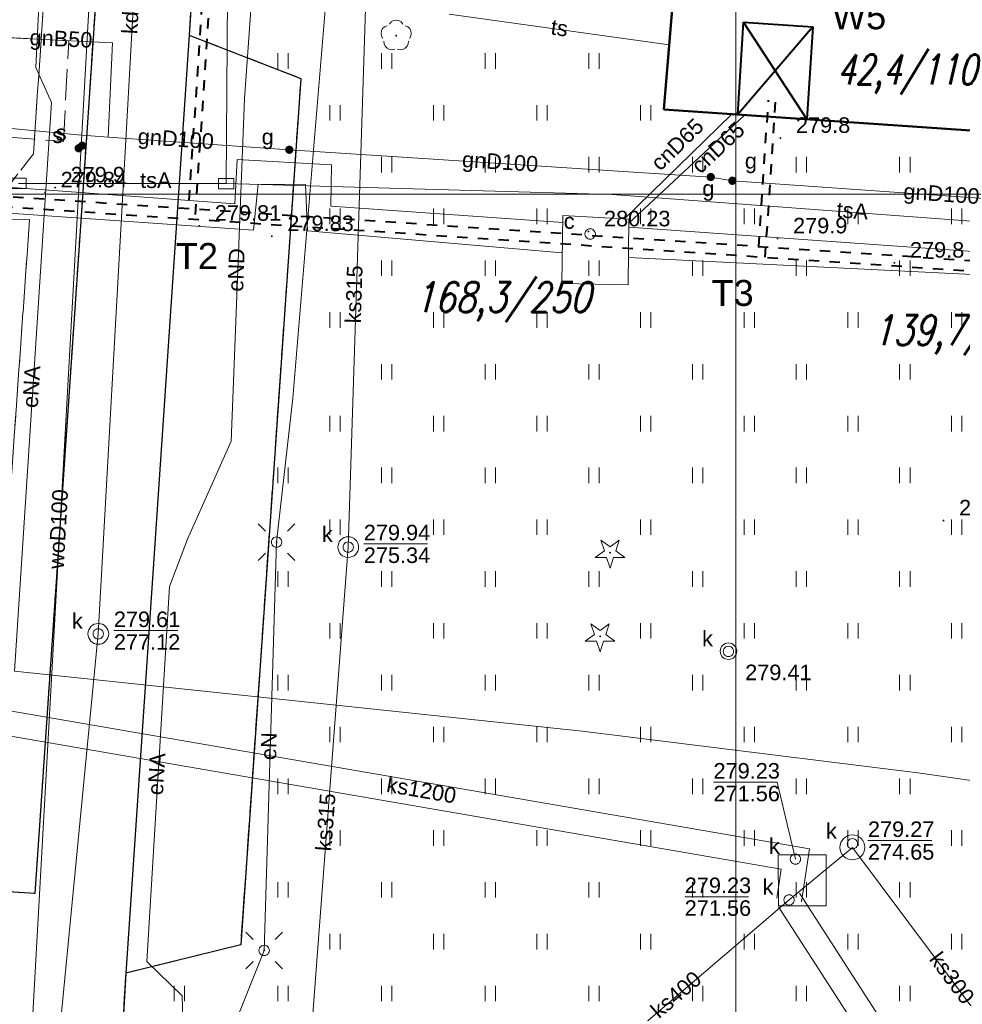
# Model space of a CAD drawing. Extents: x 0 to 6568752, y 0 to 5584302.
# Tile 9 of 74: x 6568365 to 6568411, y 5583961 to 5584008. Entities that reach past the tile are written whole.
import ezdxf
from ezdxf.enums import TextEntityAlignment as Align

# ---------------------------------------------------------------- set-up
doc = ezdxf.new("R2010")
doc.units = 0
doc.header["$PDSIZE"] = 0.75
for name, pattern in [('DUL', [1, 0.5, -0.5]), ('GAK', [3.5, 2, -0.7, 0.1, -0.7]), ('PRZER2-1', [1.5, 1, -0.5]), ('PRZER3-1', [2, 1.5, -0.5])]:
    doc.linetypes.add(name, pattern=pattern)
doc.layers.get('0').update_dxf_attribs({"linetype": 'CONTINUOUS'})
doc.layers.get('Defpoints').update_dxf_attribs({"linetype": 'CONTINUOUS'})
for name, color, linetype, lineweight in [('alarm', 51, 'CONTINUOUS', 50), ('EGBU', 7, 'CONTINUOUS', 50), ('GUPPRZ_O', 7, 'CONTINUOUS', 18), ('OTKC', 7, 'CONTINUOUS', 18), ('OTKJ', 7, 'CONTINUOUS', 18), ('OTKK', 7, 'CONTINUOUS', 25), ('OTRN', 7, 'CONTINUOUS', 13), ('OTRN_O', 7, 'CONTINUOUS', 13), ('OTRS', 7, 'CONTINUOUS', 13), ('OTRS_O', 7, 'CONTINUOUS', 13), ('OTZT', 7, 'CONTINUOUS', 18), ('ramka sekcji', 7, 'CONTINUOUS', 18), ('siec', 7, 'GAK', 70), ('SUEO', 7, 'CONTINUOUS', 18), ('SUPK', 7, 'CONTINUOUS', 18), ('SUPW', 7, 'CONTINUOUS', 18), ('SUPW_O', 7, 'CONTINUOUS', 18), ('SUSU', 7, 'CONTINUOUS', 18), ('SUSU_O', 7, 'CONTINUOUS', 18)]:
    doc.layers.add(name, color=color, linetype=linetype, lineweight=lineweight)
for name, color, linetype, lineweight, true_color in [('OTZG', 7, 'CONTINUOUS', 18, 0x008000), ('OTZL', 7, 'CONTINUOUS', 18, 0x008000), ('SUCP', 7, 'CONTINUOUS', 18, 0xd200d2), ('SUCP_O', 7, 'CONTINUOUS', 18, 0xd200d2), ('SUEP', 1, 'CONTINUOUS', 18, 0xff0000), ('SUEP_O', 1, 'CONTINUOUS', 18, 0xff0000), ('SUGP', 7, 'CONTINUOUS', 18, 0xbfbf00), ('SUGP_O', 7, 'CONTINUOUS', 18, 0xbfbf00), ('SUGU', 7, 'CONTINUOUS', 18, 0xbfbf00), ('SUGU_O', 7, 'CONTINUOUS', 18, 0xbfbf00), ('SUGW', 7, 'CONTINUOUS', 18, 0xbfbf00), ('SUGW_O', 7, 'CONTINUOUS', 18, 0xbfbf00), ('SUKP', 7, 'CONTINUOUS', 18, 0x803300), ('SUKP_O', 7, 'CONTINUOUS', 18, 0x803300), ('SUKS', 7, 'CONTINUOUS', 18, 0x803300), ('SUKS_O', 7, 'CONTINUOUS', 18, 0x803300), ('SUTP', 7, 'CONTINUOUS', 18, 0xff9100), ('SUTP_O', 7, 'CONTINUOUS', 18, 0xff9100), ('SUWP', 5, 'CONTINUOUS', 18, 0x0000ff), ('SUWP_O', 5, 'CONTINUOUS', 18, 0x0000ff)]:
    doc.layers.add(name, color=color, linetype=linetype, lineweight=lineweight, true_color=true_color)
doc.styles.add('Arial', font='arial.ttf')
doc.styles.add('GEO-INFO', font='arial.ttf')
doc.styles.add('UZBROJENIE', font='SIMPLEX.shx', dxfattribs={"width": 0.8, "oblique": 15.00003, "height": 0.9})
doc.dimstyles.get("Standard").update_dxf_attribs({"dimtxt": 0.18, "dimasz": 0.18, "dimexe": 0.18, "dimexo": 0.0625, "dimgap": 0.09, "dimtad": 0, "dimtih": 1, "dimtoh": 1, "dimdec": 4, "dimzin": 0, "dimdsep": 46, "dimtxsty": 'Standard', "dimcen": 0.09, "dimadec": 0, "dimazin": 0, "dimtfac": 1, "dimtdec": 4, "dimtofl": 0, "dimtmove": 0, "dimatfit": 3, "dimfxl": 0, "dimtolj": 1, "dimtzin": 0, "dimarcsym": 0})

# ---------------------------------------------------------------- blocks, each defined once
blk = doc.blocks.new('D_GSPRDL1')
blk.add_hatch(color=0).paths.add_polyline_path([(0, -0.045), (0.013906, -0.042798), (0.02645, -0.036406), (0.036406, -0.02645), (0.042798, -0.013906), (0.045, 0), (0.042798, 0.013906), (0.036406, 0.02645), (0.02645, 0.036406), (0.013906, 0.042798), (0, 0.045), (-0.013906, 0.042798), (-0.02645, 0.036406), (-0.036406, 0.02645), (-0.042798, 0.013906), (-0.045, 0), (-0.042798, -0.013906), (-0.036406, -0.02645), (-0.02645, -0.036406), (-0.013906, -0.042798)])
at = {"color": 0}
for points in [[(-0.635969, -0.134326), (-0.70458, -0.024001), (-0.731429, 0.103115), (-0.713292, 0.231763), (-0.652348, 0.346501), (-0.55591, 0.433559), (-0.435555, 0.482485)], [(-0.324277, 0.563333), (-0.240553, 0.662679), (-0.127956, 0.727494), (0, 0.75), (0.127956, 0.727494), (0.240553, 0.662679), (0.324277, 0.563333)], [(0.435555, 0.482485), (0.55591, 0.433559), (0.652348, 0.346501), (0.713292, 0.231763), (0.731429, 0.103115), (0.70458, -0.024001), (0.635969, -0.134326)], [(-0.068773, -0.646351), (-0.194901, -0.677512), (-0.324092, -0.663766), (-0.440839, -0.606763), (-0.531129, -0.513345), (-0.584125, -0.394725), (-0.593465, -0.265141)], [(0.593465, -0.265141), (0.584125, -0.394725), (0.531129, -0.513345), (0.440839, -0.606763), (0.324092, -0.663766), (0.194901, -0.677512), (0.068773, -0.646351)]]:
    blk.add_lwpolyline(points, dxfattribs=at)
blk = doc.blocks.new('D_GSPRDI1')
blk.add_hatch(color=0).paths.add_polyline_path([(0, -0.045), (0.013906, -0.042798), (0.02645, -0.036406), (0.036406, -0.02645), (0.042798, -0.013906), (0.045, 0), (0.042798, 0.013906), (0.036406, 0.02645), (0.02645, 0.036406), (0.013906, 0.042798), (0, 0.045), (-0.013906, 0.042798), (-0.02645, 0.036406), (-0.036406, 0.02645), (-0.042798, 0.013906), (-0.045, 0), (-0.042798, -0.013906), (-0.036406, -0.02645), (-0.02645, -0.036406), (-0.013906, -0.042798)])
at = {"color": 0}
blk.add_lwpolyline([(0.272471, 0.088531), (0.713338, -0.231778), (0.168396, -0.231778), (0, -0.750048), (-0.168396, -0.231778), (-0.713338, -0.231778), (-0.272471, 0.088531), (-0.440867, 0.606801), (0, 0.286493), (0.440867, 0.606801)], close=True, dxfattribs=at)
blk = doc.blocks.new('D_GSPWPN1')
blk.add_hatch(color=0).paths.add_polyline_path([(-0.045, 0), (-0.043467, -0.011647), (-0.038971, -0.0225), (-0.03182, -0.03182), (-0.0225, -0.038971), (-0.011647, -0.043467), (0, -0.045), (0.011647, -0.043467), (0.0225, -0.038971), (0.03182, -0.03182), (0.038971, -0.0225), (0.043467, -0.011647), (0.045, 0), (0.043467, 0.011647), (0.038971, 0.0225), (0.03182, 0.03182), (0.0225, 0.038971), (0.011647, 0.043467), (0, 0.045), (-0.011647, 0.043467), (-0.0225, 0.038971), (-0.03182, 0.03182), (-0.038971, 0.0225), (-0.043467, 0.011647)])
blk = doc.blocks.new('D_GSPWPS1')
blk.add_hatch(color=0).paths.add_polyline_path([(-0.045, 0), (-0.043467, -0.011647), (-0.038971, -0.0225), (-0.03182, -0.03182), (-0.0225, -0.038971), (-0.011647, -0.043467), (0, -0.045), (0.011647, -0.043467), (0.0225, -0.038971), (0.03182, -0.03182), (0.038971, -0.0225), (0.043467, -0.011647), (0.045, 0), (0.043467, 0.011647), (0.038971, 0.0225), (0.03182, 0.03182), (0.0225, 0.038971), (0.011647, 0.043467), (0, 0.045), (-0.011647, 0.043467), (-0.0225, 0.038971), (-0.03182, 0.03182), (-0.038971, 0.0225), (-0.043467, 0.011647)])
blk = doc.blocks.new('D_GUPIKP1_3')
at = {"color": 0}
blk.add_lwpolyline([(0.375, -0.25), (-0.375, -0.25), (-0.375, 0.25), (0.375, 0.25)], close=True, dxfattribs=at)
blk = doc.blocks.new('D_GUPIWZ1_1')
at = {"color": 0}
blk.add_lwpolyline([(0, 0.25), (0.064705, 0.241481), (0.125, 0.216506), (0.176777, 0.176777), (0.216506, 0.125), (0.241481, 0.064705), (0.25, 0), (0.241481, -0.064705), (0.216506, -0.125), (0.176777, -0.176777), (0.125, -0.216506), (0.064705, -0.241481), (0, -0.25), (-0.064705, -0.241481), (-0.125, -0.216506), (-0.176777, -0.176777), (-0.216506, -0.125), (-0.241481, -0.064705), (-0.25, 0), (-0.241481, 0.064705), (-0.216506, 0.125), (-0.176777, 0.176777), (-0.125, 0.216506), (-0.064705, 0.241481)], close=True, dxfattribs=at)
blk = doc.blocks.new('D_GUPKSD1_1')
at = {"color": 0}
blk.add_lwpolyline([(0, 0.25), (0.064705, 0.241481), (0.125, 0.216506), (0.176777, 0.176777), (0.216506, 0.125), (0.241481, 0.064705), (0.25, 0), (0.241481, -0.064705), (0.216506, -0.125), (0.176777, -0.176777), (0.125, -0.216506), (0.064705, -0.241481), (0, -0.25), (-0.064705, -0.241481), (-0.125, -0.216506), (-0.176777, -0.176777), (-0.216506, -0.125), (-0.241481, -0.064705), (-0.25, 0), (-0.241481, 0.064705), (-0.216506, 0.125), (-0.176777, 0.176777), (-0.125, 0.216506), (-0.064705, 0.241481)], close=True, dxfattribs=at)
blk = doc.blocks.new('D_GUPGZA1')
blk.add_hatch(color=0).paths.add_polyline_path([(-0.2, 0), (-0.193185, -0.051764), (-0.173205, -0.1), (-0.141421, -0.141421), (-0.1, -0.173205), (-0.051764, -0.193185), (0, -0.2), (0.051764, -0.193185), (0.1, -0.173205), (0.141421, -0.141421), (0.173205, -0.1), (0.193185, -0.051764), (0.2, 0), (0.193185, 0.051764), (0.173205, 0.1), (0.141421, 0.141421), (0.1, 0.173205), (0.051764, 0.193185), (0, 0.2), (-0.051764, 0.193185), (-0.1, 0.173205), (-0.141421, 0.141421), (-0.173205, 0.1), (-0.193185, 0.051764)])
blk = doc.blocks.new('D_GUPGUT1')
blk.add_hatch(color=0).paths.add_polyline_path([(-0.2, 0), (-0.193185, -0.051764), (-0.173205, -0.1), (-0.141421, -0.141421), (-0.1, -0.173205), (-0.051764, -0.193185), (0, -0.2), (0.051764, -0.193185), (0.1, -0.173205), (0.141421, -0.141421), (0.173205, -0.1), (0.193185, -0.051764), (0.2, 0), (0.193185, 0.051764), (0.173205, 0.1), (0.141421, 0.141421), (0.1, 0.173205), (0.051764, 0.193185), (0, 0.2), (-0.051764, 0.193185), (-0.1, 0.173205), (-0.141421, 0.141421), (-0.173205, 0.1), (-0.193185, 0.051764)])
blk = doc.blocks.new('D_GUPSUT1')
blk.add_hatch(color=0).paths.add_polyline_path([(-0.2, 0), (-0.193185, -0.051764), (-0.173205, -0.1), (-0.141421, -0.141421), (-0.1, -0.173205), (-0.051764, -0.193185), (0, -0.2), (0.051764, -0.193185), (0.1, -0.173205), (0.141421, -0.141421), (0.173205, -0.1), (0.193185, -0.051764), (0.2, 0), (0.193185, 0.051764), (0.173205, 0.1), (0.141421, 0.141421), (0.1, 0.173205), (0.051764, 0.193185), (0, 0.2), (-0.051764, 0.193185), (-0.1, 0.173205), (-0.141421, 0.141421), (-0.173205, 0.1), (-0.193185, 0.051764)])
blk = doc.blocks.new('D_GUPELA2')
blk.add_hatch(color=0).paths.add_polyline_path([(-0.001087, 0.044987), (0.011881, 0.043403), (0.021281, 0.03965), (0.030065, 0.033482), (0.038133, 0.023893), (0.043117, 0.012881), (0.044986, 0.001113), (0.044323, -0.007777), (0.040557, -0.019497), (0.033417, -0.030138), (0.024849, -0.037517), (0.013788, -0.042836), (0.002013, -0.044955), (-0.00982, -0.043916), (-0.020466, -0.040077), (-0.029541, -0.033946), (-0.036867, -0.025804), (-0.04187, -0.01649), (-0.04461, -0.005909), (-0.044532, 0.006476), (-0.041285, 0.017903), (-0.034764, 0.028574), (-0.024479, 0.03776), (-0.013449, 0.042943)])
at = {"color": 0}
for points in [[(-0.883883, 0.883883), (-0.53033, 0.53033)], [(0.883883, 0.883883), (0.53033, 0.53033)], [(-0.883883, -0.883883), (-0.53033, -0.53033)], [(0.883883, -0.883883), (0.53033, -0.53033)]]:
    blk.add_lwpolyline(points, dxfattribs=at)
blk = doc.blocks.new('D_GUPELA1')
at = {"color": 0}
blk.add_lwpolyline([(0, 0.25), (0.064705, 0.241481), (0.125, 0.216506), (0.176777, 0.176777), (0.216506, 0.125), (0.241481, 0.064705), (0.25, 0), (0.241481, -0.064705), (0.216506, -0.125), (0.176777, -0.176777), (0.125, -0.216506), (0.064705, -0.241481), (0, -0.25), (-0.064705, -0.241481), (-0.125, -0.216506), (-0.176777, -0.176777), (-0.216506, -0.125), (-0.241481, -0.064705), (-0.25, 0), (-0.241481, 0.064705), (-0.216506, 0.125), (-0.176777, 0.176777), (-0.125, 0.216506), (-0.064705, 0.241481)], close=True, dxfattribs=at)
blk = doc.blocks.new('D_GSSUTR1')
at = {"color": 0}
for points in [[(-0.25666, 0.36165), (-0.25666, -0.38835)], [(0.24334, -0.38835), (0.24334, 0.36165)]]:
    blk.add_lwpolyline(points, dxfattribs=at)
blk = doc.blocks.new('*D45')
at = {"layer": 'Defpoints', "color": 0}
for p in [(6568647.5, 5584150), (6568650, 5584150), (0, 0)]:
    blk.add_point(p, dxfattribs=at)
at = {"layer": 'ramka sekcji', "color": 0, "lineweight": -2}
blk.add_line((6568649.938, 5584150), (6568647.5, 5584150), dxfattribs=at)
at = {"layer": 'ramka sekcji', "color": 0, "insert": (6568644.106, 5584150), "char_height": 0.75, "attachment_point": 5, "style": 'GEO-INFO'}
blk.add_mtext('\\A1;5584150.0000', dxfattribs=at)
blk = doc.blocks.new('*D46')
at = {"layer": 'Defpoints', "color": 0}
for p in [(6568650, 5584152.5), (6568650, 5584150), (0, 0)]:
    blk.add_point(p, dxfattribs=at)
at = {"layer": 'ramka sekcji', "color": 0, "lineweight": -2}
blk.add_line((6568650, 5584150.062), (6568650, 5584152.5), dxfattribs=at)
at = {"layer": 'ramka sekcji', "color": 0, "insert": (6568650, 5584155.896), "char_height": 0.75, "attachment_point": 5, "rotation": 90, "style": 'GEO-INFO'}
blk.add_mtext('\\A1;6568650.0000', dxfattribs=at)

msp = doc.modelspace()

# ---------------------------------------------------------------- linework, layer by layer
at = {"layer": 'EGBU', "linetype": 'Continuous', "lineweight": 50, "elevation": 10.18}
msp.add_lwpolyline([(6568396.53, 5584004.09), (6568397.48, 5584015.51), (6568415.39, 5584014.35), (6568416.69, 5584035.57), (6568428.33, 5584034.73), (6568426.72, 5584011.65), (6568415.15381, 5584012.25266), (6568414.4, 5584002.86)], close=True, dxfattribs=at)
at = {"layer": 'GUPPRZ_O', "linetype": 'Continuous', "lineweight": 13, "elevation": 10.8, "flags": 128}
for points in [[(6568382.0473, 5583983.12574), (6568385.1273, 5583983.12574)], [(6568369.98774, 5583978.93856), (6568373.06774, 5583978.93856)], [(6568402.87288, 5583967.91717), (6568402.00172, 5583971.62699), (6568398.92172, 5583971.62699)], [(6568406.3736, 5583968.80822), (6568409.4536, 5583968.80822)], [(6568397.53389, 5583966.09864), (6568400.61389, 5583966.09864)]]:
    msp.add_lwpolyline(points, dxfattribs=at)
at = {"layer": 'OTKC', "linetype": 'PRZER2-1', "lineweight": 18, "elevation": 10.18}
msp.add_lwpolyline([(6568370.69, 5584032.86), (6568368.49, 5584000.12), (6568366.17994, 5583966.25595), (6568362.14, 5583966.51), (6568362.44, 5583968), (6568362.77, 5583971.62), (6568364.13, 5583973.36), (6568365.92, 5583998.78), (6568364.96, 5583998.79), (6568313.68, 5583969.67), (6568310.89, 5583969.83), (6568364.74, 5584000.19), (6568366.11, 5584001.95), (6568367.51, 5584022.93)], dxfattribs=at)
at = {"layer": 'OTKJ', "linetype": 'PRZER3-1', "lineweight": 18, "elevation": 10.18}
msp.add_lwpolyline([(6568362.14, 5583966.51), (6568366.17994, 5583966.25595), (6568368.49, 5584000.12), (6568370.69, 5584032.86)], dxfattribs=at)
msp.add_lwpolyline([(6568374.23, 5584017), (6568373.62, 5584007.68), (6568379.01, 5584005.59), (6568376.11, 5583963.78), (6568370.56, 5583962.41), (6568370.11, 5583954.51, 0.07599896), (6568370.32, 5583953, 0.2946697), (6568374.84, 5583949.22), (6568360.74, 5583950)], format="xyb", dxfattribs=at)
at = {"layer": 'OTKK', "linetype": 'Continuous', "lineweight": 25, "elevation": 10.18}
for points in [[(6568366.17994, 5583966.25595), (6568362.14, 5583966.51), (6568313.68, 5583969.67), (6568310.89, 5583969.83), (6568296.58, 5583970.72), (6568295.74, 5583961.67, -0.29217785), (6568289.71, 5583954.65), (6568268.81, 5583956.34, -0.11600079), (6568265.57, 5583957.41, -0.07423973), (6568263.46, 5583959.35, -0.12887514), (6568261.14, 5583964.74), (6568265.58, 5584031.75), (6568268.21, 5584056.6), (6568269.75, 5584068.54), (6568273.31, 5584093.29, -0.47390876), (6568276.89, 5584095.36), (6568330.51, 5584084.83)], [(6568380.27, 5584081.43), (6568383.67, 5584079.42), (6568382.19, 5584056.2), (6568382.02, 5584053.21), (6568379.98, 5584021.47), (6568374.47, 5584019.74), (6568374.23, 5584017), (6568373.62, 5584007.68), (6568379.01, 5584005.59), (6568376.11, 5583963.78), (6568370.56, 5583962.41), (6568370.11, 5583954.51, 0.07599896), (6568370.32, 5583953, 0.2946697), (6568374.84, 5583949.22), (6568411.69, 5583946.74, 0.39350109)]]:
    msp.add_lwpolyline(points, format="xyb", dxfattribs=at)
for points in [[(6568367.29, 5584034.81), (6568368.24, 5584034.25), (6568370.69, 5584032.86), (6568368.49, 5584000.12), (6568366.17994, 5583966.25595)], [(6568373.62, 5584007.68), (6568370.56, 5583962.41)]]:
    msp.add_lwpolyline(points, dxfattribs=at)
at = {"layer": 'OTZT', "color": 7, "linetype": 'PRZER2-1', "lineweight": 18, "elevation": 10.1}
for points in [[(6568367.51, 5584022.93), (6568366.11, 5584001.95), (6568364.74, 5584000.19), (6568310.89, 5583969.83), (6568296.58, 5583970.72), (6568295.74, 5583961.67), (6568294.32, 5583958.02), (6568262.39, 5583960.99), (6568261.14, 5583964.74), (6568265.58, 5584031.75)], [(6568416.12, 5583949.21), (6568370.32, 5583953), (6568370.11, 5583954.51), (6568370.56, 5583962.41), (6568376.11, 5583963.78), (6568379.01, 5584005.59), (6568373.62, 5584007.68), (6568374.23, 5584017), (6568375.12, 5584017.59), (6568381.28, 5584019.4), (6568404.95, 5584017.73), (6568404.89, 5584016.89), (6568404.74, 5584015.03978), (6568403.97993, 5584015.08901), (6568404.08, 5584016.73), (6568399.95, 5584016.92), (6568397.62, 5584017.08), (6568397.48, 5584015.51), (6568396.53, 5584004.09), (6568414.4, 5584002.86)]]:
    msp.add_lwpolyline(points, dxfattribs=at)
msp.add_lwpolyline([(6568362.44, 5583968), (6568362.14, 5583966.51), (6568313.68, 5583969.67), (6568364.96, 5583998.79), (6568365.92, 5583998.78), (6568364.13, 5583973.36), (6568362.77, 5583971.62), (6568362.76, 5583973.47), (6568356.85, 5583973.98), (6568356.49, 5583968.48)], close=True, dxfattribs=at)
at = {"layer": 'ramka sekcji'}
for p, q in [((6568400, 5584250), (6568400, 5584000)), ((6568400, 5584000), (6568400, 5584250)), ((6568400, 5584000), (6568400, 5584002.5)), ((6568400, 5584000), (6568239.20424, 5584000)), ((6568400, 5584000), (6568397.5, 5584000)), ((6568400, 5584000), (6568400, 5583997.5)), ((6568400, 5584000), (6568402.5, 5584000)), ((6568400, 5583922.37672), (6568400, 5584000)), ((6568676.7409, 5584000), (6568400, 5584000))]:
    msp.add_line(p, q, dxfattribs=at)
at = {"layer": 'siec', "color": 0, "linetype": 'DUL', "lineweight": 40}
for p, q in [((6568375.00774, 5584015.48712), (6568373.89683, 5583998.79008)), ((6568374.63495, 5584015.15626), (6568373.5808, 5583999.31222)), ((6568401.10383, 5583997.48102), (6568401.57549, 5584004.53953)), ((6568401.41972, 5583996.9589), (6568401.92472, 5584004.5163))]:
    msp.add_line(p, q, dxfattribs=at)
at = {"layer": 'siec', "linetype": 'ByBlock', "lineweight": 40}
for p, q in [((6568400.09039, 5584003.84494, 10.18), (6568400.37553, 5584008.30549, 10.18)), ((6568400.37553, 5584008.30549, 10.18), (6568403.71863, 5584008.08369, 10.18)), ((6568403.42533, 5584003.62553, 10.18), (6568400.37553, 5584008.30549, 10.18)), ((6568403.71863, 5584008.08369, 10.18), (6568400.09039, 5584003.84494, 10.18)), ((6568403.71863, 5584008.08369, 10.18), (6568403.42533, 5584003.62553, 10.18))]:
    msp.add_line(p, q, dxfattribs=at)
at = {"layer": 'siec', "linetype": 'DUL', "lineweight": 40}
for p, q in [((6568362.1417, 5584000.07329), (6568444.3839, 5583994.60146)), ((6568362.6074, 5583999.5412), (6568444.8496, 5583994.06937))]:
    msp.add_line(p, q, dxfattribs=at)
at = {"layer": 'SUCP', "linetype": 'Continuous', "lineweight": 18, "elevation": 10.14}
for points in [[(6568297.5345, 5584001.61206), (6568299.32257, 5584002.34952), (6568308.33219, 5584000.83184), (6568308.52504, 5584004.33712), (6568320.1713, 5584003.50253), (6568320.47709, 5584005.70764), (6568325.65609, 5584005.36202), (6568325.6837, 5584003.2199), (6568375.8295, 5583999.53415), (6568375.94144, 5584001.66926), (6568380.49167, 5584001.41533), (6568380.4645, 5583999.41925), (6568391.64942, 5583998.62893)], [(6568297.5345, 5584001.61206), (6568298.94411, 5584001.20109), (6568309.55018, 5583999.42557), (6568309.77764, 5584002.85793), (6568321.66404, 5584002.04698), (6568321.87189, 5584004.38876), (6568324.27248, 5584004.32138), (6568324.22405, 5584001.92295), (6568376.73077, 5583998.26175), (6568376.94497, 5584000.48476), (6568379.23676, 5584000.46293), (6568379.33533, 5583998.22634), (6568391.62542, 5583997.16783)], [(6568394.62026, 5583998.81108), (6568399.7987, 5584003.86501)], [(6568394.83086, 5583998.6026), (6568400.42369, 5584003.822)], [(6568394.82918, 5583998.40425), (6568423.93706, 5583996.3475), (6568423.44804, 5583985.04039), (6568442.35353, 5583983.57885)], [(6568394.81398, 5583996.94923), (6568422.79053, 5583995.56819), (6568422.16309, 5583983.80732), (6568442.28778, 5583982.47832)]]:
    msp.add_lwpolyline(points, dxfattribs=at)
at = {"layer": 'SUEP', "linetype": 'Continuous', "lineweight": 18, "elevation": 10.14}
for points in [[(6568345.66268, 5584083.12455), (6568369.09962, 5584082.92015), (6568370.24718, 5584080.97515), (6568379.22168, 5584070.67099), (6568380.64733, 5584070.22085), (6568379.86483, 5584069.7322), (6568377.73429, 5584039.04536), (6568380.6984, 5584038.51051), (6568377.86199, 5584037.36288), (6568376.96805, 5584014.11185), (6568376.28412, 5584004.60999), (6568375.6552, 5583988.07759), (6568373.54092, 5583983.35598)], [(6568373.5, 5583954.14), (6568377.24, 5583963.51), (6568377.84, 5583983.21), (6568378.63, 5583990.16), (6568380.23, 5584009.47), (6568379.89, 5584012.7), (6568380.83, 5584028.01), (6568381.62, 5584039.2), (6568383.04, 5584058.39), (6568383.52, 5584068.48), (6568383.96, 5584079.32)], [(6568461.96392, 5584050.56923), (6568462.1777, 5584051.59338), (6568455.34395, 5584051.84535), (6568453.40597, 5584031.5088), (6568450.53309, 5583996.80907), (6568448.53546, 5583966.36094), (6568408.78897, 5583972.06926), (6568392.59187, 5583974.08072), (6568365.19254, 5583976.97792)], [(6568365.19254, 5583976.97792), (6568366.97872, 5584004.43308), (6568366.22701, 5584006.11353), (6568366.99297, 5584021.94463), (6568352.87547, 5584023.22283), (6568352.5, 5584018.11)], [(6568373.5, 5583954.14), (6568373.28509, 5583961.31096), (6568371.5736, 5583962.96903), (6568372.67039, 5583981.06459), (6568373.54092, 5583983.35598)]]:
    msp.add_lwpolyline(points, dxfattribs=at)
at = {"layer": 'SUGP', "linetype": 'Continuous', "lineweight": 18, "elevation": 10.14}
for points in [[(6568443.09135, 5584062.13219), (6568442.91103, 5584049.74296), (6568432.31396, 5584038.82759), (6568430.19977, 5584008.96016), (6568426.86624, 5584009.13821), (6568420.71721, 5584009.26097), (6568420.00537, 5583999.23606), (6568399.8317, 5584000.64916), (6568398.79, 5584000.83), (6568378.45287, 5584002.14573), (6568369.70734, 5584002.75806), (6568368.25098, 5584002.86003), (6568324.94601, 5584006.99931), (6568325.04379, 5584016.05039)], [(6568364.95, 5584007.54), (6568369.91965, 5584007.31313), (6568369.70734, 5584002.75806)]]:
    msp.add_lwpolyline(points, dxfattribs=at)
at = {"layer": 'SUGP', "linetype": 'PRZER3-1', "lineweight": 18, "elevation": 10.14}
msp.add_lwpolyline([(6568326.82172, 5584005.81558), (6568367.55579, 5584002.54589), (6568367.81247, 5584007.40933), (6568364.85793, 5584007.56374)], dxfattribs=at)
at = {"layer": 'SUKP', "linetype": 'Continuous', "lineweight": 18, "elevation": 10.14}
for points in [[(6568366.22, 5583947.71038), (6568369.23774, 5583978.78302), (6568371.94482, 5584027.33289)], [(6568382.2321, 5584011.95303), (6568381.2973, 5583982.9702), (6568379.28, 5583956.41)], [(6568280.37351, 5583990.34339), (6568282.31396, 5583991.60192), (6568318.90738, 5583984.47181), (6568350.87811, 5583977.50525), (6568403.55573, 5583968.40813), (6568403.16129, 5583965.85161)], [(6568281.02649, 5583989.33661), (6568282.56025, 5583990.33137), (6568318.66486, 5583983.2965), (6568350.64815, 5583976.3272), (6568402.19003, 5583967.42621), (6568401.97532, 5583966.03459)], [(6568415.11015, 5583955.784), (6568405.62323, 5583968.47768), (6568402.5683, 5583965.9431)], [(6568381.7576, 5583954.52498), (6568391.75675, 5583956.69308), (6568402.5683, 5583965.9431)], [(6568403.07267, 5583966.26809), (6568421.3818, 5583937.85347)], [(6568402.06394, 5583965.61811), (6568419.8893, 5583937.95428)]]:
    msp.add_lwpolyline(points, dxfattribs=at)
at = {"layer": 'SUPK', "linetype": 'Continuous', "lineweight": 18, "elevation": 10.14}
for points in [[(6568391.65394, 5583998.97886), (6568394.83253, 5583998.79908), (6568394.80553, 5583995.62417), (6568391.61139, 5583995.6849)], [(6568402.06103, 5583965.66378), (6568404.35252, 5583965.66378), (6568404.35252, 5583968.12269), (6568402.04628, 5583968.12269)]]:
    msp.add_lwpolyline(points, close=True, dxfattribs=at)
for points in [[(6568381.2973, 5583982.4702, -1), (6568381.2973, 5583983.4702, -1)], [(6568369.23774, 5583978.28302, -1), (6568369.23774, 5583979.28302, -1)], [(6568399.64338, 5583977.54628, -1), (6568399.64338, 5583978.34628, -1)], [(6568405.62323, 5583967.87768, -1), (6568405.62323, 5583969.07768, -1)]]:
    msp.add_lwpolyline(points, format="xyb", close=True, dxfattribs=at)
at = {"layer": 'SUTP', "linetype": 'Continuous', "lineweight": 18, "elevation": 10.14}
for points in [[(6568377.93958, 5584061.82878), (6568375.65242, 5584034.44718), (6568375.40989, 5584000.51141)], [(6568375.40989, 5584000.51141), (6568394.02807, 5583999.98126), (6568417.21182, 5583998.26984), (6568419.67, 5584010.05)], [(6568396.78899, 5584007.20337), (6568386.1722, 5584008.69272)], [(6568375.40989, 5584000.51141), (6568365.37903, 5584000.52216)]]:
    msp.add_lwpolyline(points, dxfattribs=at)
at = {"layer": 'SUWP', "linetype": 'Continuous', "lineweight": 18, "elevation": 10.14}
msp.add_lwpolyline([(6568419.73601, 5584087.93935), (6568375.49, 5584091.04), (6568372.24015, 5584091.26574), (6568371.50499, 5584074.32878), (6568369.11009, 5584014.49059), (6568369.04881, 5584013.86124), (6568365.71, 5583953.81), (6568365.63169, 5583953.54639)], dxfattribs=at)

# ---------------------------------------------------------------- block references
at = {"layer": 'OTRN', "linetype": 'Continuous', "lineweight": 13}
for p in [(6568402.15, 5584002.71, 10.08), (6568367.15, 5584000.32, 10.08), (6568402.01, 5583997.86, 10.08), (6568407.65, 5583996.69, 10.08), (6568410.02, 5583984.25, 10.08)]:
    msp.add_blockref('D_GSPWPN1', p, dxfattribs=at)
at = {"layer": 'OTRS', "linetype": 'Continuous', "lineweight": 13}
for p in [(6568366.67, 5584000.08, 10.08), (6568374.11, 5583998.47, 10.08), (6568392.89, 5583998.2, 10.08), (6568377.61, 5583997.97, 10.08)]:
    msp.add_blockref('D_GSPWPS1', p, dxfattribs=at)
at = {"layer": 'OTZG', "linetype": 'Continuous', "lineweight": 18}
for p in [(6568393.93, 5583982.7, 10.12), (6568393.45, 5583978.66, 10.12)]:
    msp.add_blockref('D_GSPRDI1', p, dxfattribs=at)
at = {"layer": 'OTZL', "linetype": 'Continuous', "lineweight": 18}
msp.add_blockref('D_GSPRDL1', (6568383.61, 5584007.65, 10.12), dxfattribs=at)
at = {"layer": 'OTZT', "color": 7, "linetype": 'Continuous', "lineweight": 18}
for p in [(6568378.16, 5584006.44306, 10.1), (6568383.16, 5584006.44306, 10.1), (6568388.16, 5584006.44306, 10.1), (6568393.16, 5584006.44306, 10.1), (6568380.66, 5584003.94306, 10.1), (6568385.66, 5584003.94306, 10.1), (6568390.66, 5584003.94306, 10.1), (6568395.66, 5584003.94306, 10.1), (6568383.16, 5584001.44306, 10.1), (6568388.16, 5584001.44306, 10.1), (6568393.16, 5584001.44306, 10.1), (6568398.16, 5584001.44306, 10.1), (6568403.16, 5584001.44306, 10.1), (6568408.16, 5584001.44306, 10.1), (6568380.66, 5583998.94306, 10.1), (6568385.66, 5583998.94306, 10.1), (6568390.66, 5583998.94306, 10.1), (6568395.66, 5583998.94306, 10.1), (6568400.66, 5583998.94306, 10.1), (6568405.66, 5583998.94306, 10.1), (6568410.66, 5583998.94306, 10.1), (6568383.16, 5583996.44306, 10.1), (6568388.16, 5583996.44306, 10.1), (6568393.16, 5583996.44306, 10.1), (6568398.16, 5583996.44306, 10.1), (6568403.16, 5583996.44306, 10.1), (6568408.16, 5583996.44306, 10.1), (6568380.66, 5583993.94306, 10.1), (6568385.66, 5583993.94306, 10.1), (6568390.66, 5583993.94306, 10.1), (6568395.66, 5583993.94306, 10.1), (6568400.66, 5583993.94306, 10.1), (6568405.66, 5583993.94306, 10.1), (6568410.66, 5583993.94306, 10.1), (6568383.16, 5583991.44306, 10.1), (6568388.16, 5583991.44306, 10.1), (6568393.16, 5583991.44306, 10.1), (6568398.16, 5583991.44306, 10.1), (6568403.16, 5583991.44306, 10.1), (6568408.16, 5583991.44306, 10.1), (6568380.66, 5583988.94306, 10.1), (6568385.66, 5583988.94306, 10.1), (6568390.66, 5583988.94306, 10.1), (6568395.66, 5583988.94306, 10.1), (6568400.66, 5583988.94306, 10.1), (6568405.66, 5583988.94306, 10.1), (6568410.66, 5583988.94306, 10.1), (6568378.16, 5583986.44306, 10.1), (6568383.16, 5583986.44306, 10.1), (6568388.16, 5583986.44306, 10.1), (6568393.16, 5583986.44306, 10.1), (6568398.16, 5583986.44306, 10.1), (6568403.16, 5583986.44306, 10.1), (6568408.16, 5583986.44306, 10.1), (6568380.66, 5583983.94306, 10.1), (6568385.66, 5583983.94306, 10.1), (6568390.66, 5583983.94306, 10.1), (6568395.66, 5583983.94306, 10.1), (6568400.66, 5583983.94306, 10.1), (6568405.66, 5583983.94306, 10.1), (6568410.66, 5583983.94306, 10.1), (6568378.16, 5583981.44306, 10.1), (6568383.16, 5583981.44306, 10.1), (6568388.16, 5583981.44306, 10.1), (6568393.16, 5583981.44306, 10.1), (6568398.16, 5583981.44306, 10.1), (6568403.16, 5583981.44306, 10.1), (6568408.16, 5583981.44306, 10.1), (6568380.66, 5583978.94306, 10.1), (6568385.66, 5583978.94306, 10.1), (6568390.66, 5583978.94306, 10.1), (6568395.66, 5583978.94306, 10.1), (6568400.66, 5583978.94306, 10.1), (6568405.66, 5583978.94306, 10.1), (6568410.66, 5583978.94306, 10.1), (6568378.16, 5583976.44306, 10.1), (6568383.16, 5583976.44306, 10.1), (6568388.16, 5583976.44306, 10.1), (6568393.16, 5583976.44306, 10.1), (6568398.16, 5583976.44306, 10.1), (6568403.16, 5583976.44306, 10.1), (6568408.16, 5583976.44306, 10.1), (6568380.66, 5583973.94306, 10.1), (6568385.66, 5583973.94306, 10.1), (6568390.66, 5583973.94306, 10.1), (6568395.66, 5583973.94306, 10.1), (6568400.66, 5583973.94306, 10.1), (6568405.66, 5583973.94306, 10.1), (6568410.66, 5583973.94306, 10.1), (6568378.16, 5583971.44306, 10.1), (6568383.16, 5583971.44306, 10.1), (6568388.16, 5583971.44306, 10.1), (6568393.16, 5583971.44306, 10.1), (6568398.16, 5583971.44306, 10.1), (6568403.16, 5583971.44306, 10.1), (6568408.16, 5583971.44306, 10.1), (6568380.66, 5583968.94306, 10.1), (6568385.66, 5583968.94306, 10.1), (6568390.66, 5583968.94306, 10.1), (6568395.66, 5583968.94306, 10.1), (6568400.66, 5583968.94306, 10.1), (6568405.66, 5583968.94306, 10.1), (6568410.66, 5583968.94306, 10.1), (6568378.16, 5583966.44306, 10.1), (6568383.16, 5583966.44306, 10.1), (6568388.16, 5583966.44306, 10.1), (6568393.16, 5583966.44306, 10.1), (6568398.16, 5583966.44306, 10.1), (6568403.16, 5583966.44306, 10.1), (6568408.16, 5583966.44306, 10.1), (6568380.66, 5583963.94306, 10.1), (6568385.66, 5583963.94306, 10.1), (6568390.66, 5583963.94306, 10.1), (6568395.66, 5583963.94306, 10.1), (6568400.66, 5583963.94306, 10.1), (6568405.66, 5583963.94306, 10.1), (6568410.66, 5583963.94306, 10.1), (6568373.16, 5583961.44306, 10.1), (6568378.16, 5583961.44306, 10.1), (6568383.16, 5583961.44306, 10.1), (6568388.16, 5583961.44306, 10.1), (6568393.16, 5583961.44306, 10.1), (6568398.16, 5583961.44306, 10.1), (6568403.16, 5583961.44306, 10.1), (6568408.16, 5583961.44306, 10.1)]:
    msp.add_blockref('D_GSSUTR1', p, dxfattribs=at)
at = {"layer": 'SUEO', "linetype": 'Continuous', "lineweight": 18}
for name, p in [('D_GUPELA2', (6568377.84, 5583983.21, 10.15)), ('D_GUPELA1', (6568377.84, 5583983.21, 10.16)), ('D_GUPELA2', (6568377.24, 5583963.51, 10.15)), ('D_GUPELA1', (6568377.24, 5583963.51, 10.16))]:
    msp.add_blockref(name, p, dxfattribs=at)
at = {"layer": 'SUGU', "linetype": 'Continuous', "lineweight": 18}
for p in [(6568378.45287, 5584002.14573, 10.16), (6568399.8317, 5584000.64916, 10.16)]:
    msp.add_blockref('D_GUPGUT1', p, dxfattribs=at)
at = {"layer": 'SUGW', "linetype": 'Continuous', "lineweight": 18}
msp.add_blockref('D_GUPGZA1', (6568398.79, 5584000.83, 10.16), dxfattribs=at)
at = {"layer": 'SUKS', "linetype": 'Continuous', "lineweight": 18}
msp.add_blockref('D_GUPKSD1_1', (6568402.87288, 5583967.91717, 10.16), dxfattribs=at)
at = {"layer": 'SUPK', "linetype": 'Continuous', "lineweight": 18}
for p in [(6568365.37903, 5584000.52216, 10.16), (6568375.40989, 5584000.51141, 10.16)]:
    msp.add_blockref('D_GUPIKP1_3', p, dxfattribs=at)
at = {"layer": 'SUPW', "linetype": 'Continuous', "lineweight": 18}
for p in [(6568392.97, 5583998.08, 10.18), (6568381.2973, 5583982.9702, 10.18), (6568369.23774, 5583978.78302, 10.18), (6568399.64351, 5583977.93628, 10.18), (6568405.6236, 5583968.65268, 10.18), (6568402.87288, 5583967.91717, 10.18), (6568402.5683, 5583965.9431, 10.18)]:
    msp.add_blockref('D_GUPIWZ1_1', p, dxfattribs=at)
at = {"layer": 'SUSU', "linetype": 'Continuous', "lineweight": 18}
for p in [(6568368.29, 5584002.22, 10.16), (6568368.46, 5584002.34, 10.16)]:
    msp.add_blockref('D_GUPSUT1', p, dxfattribs=at)

# ---------------------------------------------------------------- texts
at = {"layer": 'alarm', "color": 0, "linetype": 'Continuous', "lineweight": 30, "style": 'GEO-INFO'}
for s, p in [('W5', (6568405.94648, 5584008.57679, 0.62)), ('T2', (6568373.9948, 5583997.02489, 0.62)), ('T3', (6568399.8416, 5583995.23561, 0.62))]:
    msp.add_text(s, height=1.25, dxfattribs=at).set_placement(p, align=Align.MIDDLE)
at = {"layer": 'alarm', "color": 0, "lineweight": 30, "style": 'UZBROJENIE', "oblique": 15.00003, "width": 0.8}
for s, p in [('42,4/110', (6568404.85729, 5584005.2977)), ('168,3/250', (6568384.48856, 5583994.31294, 10.18)), ('139,7/225', (6568406.59703, 5583992.71889, 10.18))]:
    msp.add_text(s, height=1.44, dxfattribs=at).set_placement(p)
at = {"layer": 'GUPPRZ_O', "linetype": 'Continuous', "lineweight": 0, "style": 'Arial'}
for s, p in [('279.94', (6568382.0473, 5583983.29824, 10.8)), ('275.34', (6568382.0473, 5583982.20324, 10.8)), ('279.61', (6568369.98774, 5583979.11106, 10.8)), ('277.12', (6568369.98774, 5583978.01606, 10.8)), ('279.41', (6568400.44986, 5583976.54839, 10.8)), ('279.23', (6568398.92172, 5583971.79949, 10.8)), ('271.56', (6568398.92172, 5583970.70449, 10.8)), ('279.27', (6568406.3736, 5583968.98072, 10.8)), ('274.65', (6568406.3736, 5583967.88572, 10.8)), ('279.23', (6568397.53389, 5583966.27114, 10.8)), ('271.56', (6568397.53389, 5583965.17614, 10.8))]:
    msp.add_text(s, height=0.75, dxfattribs=at).set_placement(p)
at = {"layer": 'OTRN_O', "linetype": 'Continuous', "lineweight": 0, "style": 'Arial'}
for s, p in [('279.8', (6568402.9, 5584002.96, 10.8)), ('279.9', (6568367.9, 5584000.57, 10.8)), ('279.9', (6568402.76, 5583998.11, 10.8)), ('279.8', (6568408.4, 5583996.94, 10.8)), ('279.5', (6568410.77, 5583984.5, 10.8))]:
    msp.add_text(s, height=0.75, dxfattribs=at).set_placement(p)
at = {"layer": 'OTRS_O', "linetype": 'Continuous', "lineweight": 0, "style": 'Arial'}
for s, p in [('279.84', (6568367.42, 5584000.33, 10.8)), ('279.81', (6568374.86, 5583998.72, 10.8)), ('280.23', (6568393.64, 5583998.45, 10.8)), ('279.83', (6568378.36, 5583998.22, 10.8))]:
    msp.add_text(s, height=0.75, dxfattribs=at).set_placement(p)
at = {"layer": 'SUCP_O', "linetype": 'Continuous', "lineweight": 0, "style": 'Arial'}
for rotation, p in [(44.302865, (6568397.43111, 5584002.14042, 10.8)), (43.021904, (6568399.39163, 5584001.98471, 10.8))]:
    msp.add_text('cnD65', height=0.75, rotation=rotation, dxfattribs=at).set_placement(p, align=Align.CENTER)
at = {"layer": 'SUEP_O', "linetype": 'Continuous', "lineweight": 0, "style": 'Arial'}
for s, rotation, p in [('eND', 87.821442, (6568376.26292, 5583996.33264, 10.8)), ('eNA', 86.277656, (6568366.37849, 5583990.68645, 10.8)), ('eN', 88.255487, (6568377.83334, 5583973.35107, 10.8)), ('eNA', 86.531465, (6568372.41494, 5583971.99906, 10.8))]:
    msp.add_text(s, height=0.75, rotation=rotation, dxfattribs=at).set_placement(p, align=Align.CENTER)
at = {"layer": 'SUGP_O', "linetype": 'Continuous', "lineweight": 0, "style": 'Arial'}
for s, rotation, p in [('gnB50', 357.386205, (6568367.42144, 5584007.13339, 10.8)), ('gnD100', 355.994891, (6568372.95293, 5584002.30115, 10.8)), ('gnD100', 356.298349, (6568388.60249, 5584001.195, 10.8)), ('gnD100', 355.993163, (6568409.89803, 5583999.64985, 10.8))]:
    msp.add_text(s, height=0.75, rotation=rotation, dxfattribs=at).set_placement(p, align=Align.CENTER)
at = {"layer": 'SUGU_O', "linetype": 'Continuous', "lineweight": 0, "style": 'Arial'}
for p in [(6568377.70287, 5584002.39573, 10.8), (6568401.01809, 5584001.23396, 10.8)]:
    msp.add_text('g', height=0.75, dxfattribs=at).set_placement(p, align=Align.RIGHT)
at = {"layer": 'SUGW_O', "linetype": 'Continuous', "lineweight": 0, "style": 'Arial'}
msp.add_text('g', height=0.75, dxfattribs=at).set_placement((6568398.96464, 5583999.90646, 10.8), align=Align.RIGHT)
at = {"layer": 'SUKP_O', "linetype": 'Continuous', "lineweight": 0, "style": 'Arial'}
for s, rotation, p in [('kdD500', 86.808552, (6568371.21996, 5584009.51289, 10.8)), ('ks315', 88.237428, (6568381.94539, 5583995.15689, 10.8)), ('ks1200', 350.201989, (6568384.76839, 5583970.87945, 10.8)), ('ks315', 85.6566, (6568380.58129, 5583969.66787, 10.8)), ('ks300', 306.773497, (6568410.13161, 5583961.95515, 10.8)), ('ks400', 40.549211, (6568397.35332, 5583961.09509, 10.8))]:
    msp.add_text(s, height=0.75, rotation=rotation, dxfattribs=at).set_placement(p, align=Align.CENTER)
at = {"layer": 'SUKS_O', "linetype": 'Continuous', "lineweight": 0, "style": 'Arial'}
msp.add_text('k', height=0.75, dxfattribs=at).set_placement((6568402.12288, 5583968.16717, 10.8), align=Align.RIGHT)
at = {"layer": 'SUPW_O', "linetype": 'Continuous', "lineweight": 0, "style": 'Arial'}
for s, p in [('c', (6568392.22, 5583998.33, 10.8)), ('k', (6568380.5473, 5583983.2202, 10.8)), ('k', (6568368.48774, 5583979.03302, 10.8)), ('k', (6568398.89351, 5583978.18628, 10.8)), ('k', (6568404.8736, 5583968.90268, 10.8)), ('k', (6568402.12288, 5583968.16717, 10.8)), ('k', (6568401.8183, 5583966.1931, 10.8))]:
    msp.add_text(s, height=0.75, dxfattribs=at).set_placement(p, align=Align.RIGHT)
at = {"layer": 'SUSU_O', "linetype": 'Continuous', "lineweight": 0, "style": 'Arial'}
for p in [(6568367.54, 5584002.47, 10.8), (6568367.71, 5584002.59, 10.8)]:
    msp.add_text('s', height=0.75, dxfattribs=at).set_placement(p, align=Align.RIGHT)
at = {"layer": 'SUTP_O', "linetype": 'Continuous', "lineweight": 0, "style": 'Arial'}
for s, rotation, p in [('ts', 352.014525, (6568391.43983, 5584007.65741, 10.8)), ('tsA', 359.93856, (6568372.0119, 5584000.29986, 10.8)), ('tsA', 355.778107, (6568405.59834, 5583998.83287, 10.8))]:
    msp.add_text(s, height=0.75, rotation=rotation, dxfattribs=at).set_placement(p, align=Align.CENTER)
at = {"layer": 'SUWP_O', "linetype": 'Continuous', "lineweight": 0, "style": 'Arial'}
msp.add_text('woD100', height=0.75, rotation=86.817678, dxfattribs=at).set_placement((6568367.67243, 5583983.81933, 10.8), align=Align.CENTER)

# ---------------------------------------------------------------- dimensions: what is measured, and where the dimension line sits
at = {"layer": 'ramka sekcji'}
for offset, dtype, picture, middle in [((0, 2.5), 1, '*D46', (6568650, 5584155.8956787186)), ((-2.5, 0), 0, '*D45', (6568644.1063676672, 5584150))]:
    dim = msp.add_ordinate_dim(feature_location=(6568650, 5584150), offset=offset, dtype=dtype, origin=(0, 0), dimstyle='Standard', override={"dimtxt": 0.75, "dimtxsty": 'GEO-INFO'}, dxfattribs=at)
    dim.commit()
    dim.dimension.update_dxf_attribs({"geometry": picture, "text_midpoint": middle})

doc.saveas('drawing.dxf')
